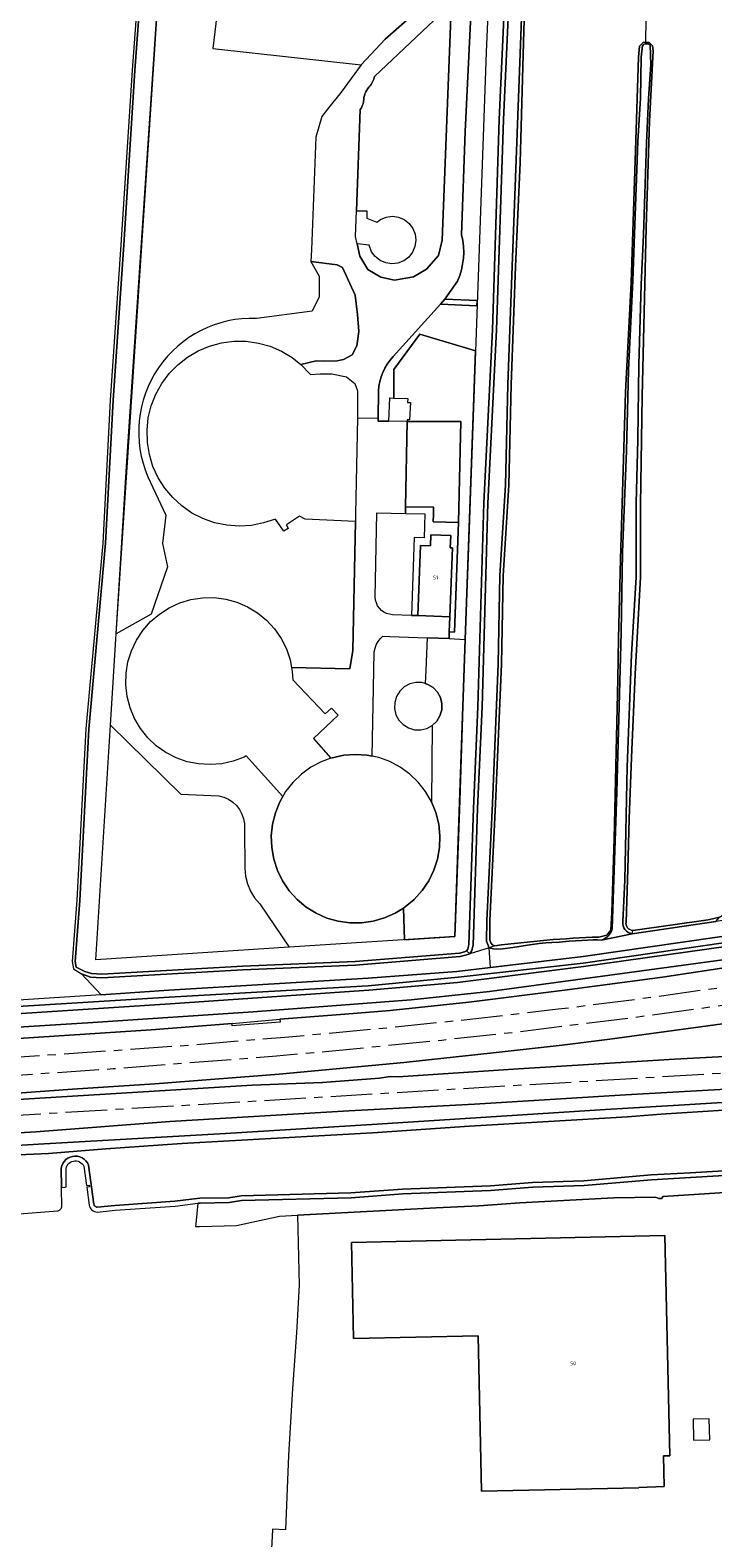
# Model space of a CAD drawing. Header units: metres. Extents: x 92650 to 117222, y 425801 to 461092.
# Tile 19 of 146: x 114379 to 114544, y 426761 to 427125. Entities that reach past the tile are written whole.
import ezdxf
from ezdxf.enums import TextEntityAlignment as Align

# ---------------------------------------------------------------- set-up
doc = ezdxf.new("R2010")
doc.units = ezdxf.units.M
doc.linetypes.add('AM-AS-SO', pattern=[16, 10, -2, 2, -2])
for name, color, linetype, lineweight in [('B-WE-AM-AS_SPOOR_TREIN-G', 253, 'AM-AS-SO', 15), ('B-WE-GK-BESCHOEIING-G', 253, 'GK-BESCHOEIING-SO', 15), ('B-WE-GR-BEPLANTING_CULTUUR_BOSPLANTSOEN-GV', 253, 'CONTINUOUS', 15), ('B-WE-GR-GRAS-GV', 253, 'CONTINUOUS', 15), ('B-WE-GR-STRUIK-GV', 253, 'CONTINUOUS', 15), ('B-WE-IE-TERREINAFSCHEIDING_KUNSTMATIG_HEKWERK-G', 253, 'IE-TERREINAFSCHEIDING_KUNSTMATIG-SO', 15), ('B-WE-KW-KUNSTWERK_GELUIDSWERING_SCHERM-G', 253, 'CONTINUOUS', 15), ('B-WE-OG-BEBOUWING-GV', 253, 'CONTINUOUS', 15), ('B-WE-OG-BEBOUWING-T18', 253, 'CONTINUOUS', 15), ('B-WE-OG-BEBOUWING_BEZINKTANK-GV', 253, 'CONTINUOUS', 15), ('B-WE-OG-BEBOUWING_OVERBOUWING-GV', 253, 'CONTINUOUS', 15), ('B-WE-OG-TERREIN_BEGROEID-GV', 253, 'CONTINUOUS', 15), ('B-WE-OG-TERREIN_ERF-GV', 253, 'CONTINUOUS', 15), ('B-WE-OG-TERREIN_OEVER-GV', 253, 'CONTINUOUS', 15), ('B-WE-OG-WATER-GV', 253, 'CONTINUOUS', 15), ('B-WE-OG-WATER_SLOOT-GV', 253, 'CONTINUOUS', 15), ('B-WE-OG-WEG-GV', 253, 'CONTINUOUS', 15), ('B-WE-VH-GESLOTENVERHARDING_ASFALT-GV', 253, 'CONTINUOUS', 15), ('B-WE-VH-HALFVERHARDING-GV', 253, 'CONTINUOUS', 15), ('B-WE-VH-HALFVERHARDING_GRIND-GV', 253, 'CONTINUOUS', 15), ('B-WE-VH-OPENVERHARDING-GV', 253, 'CONTINUOUS', 15), ('B-WE-VH-OPENVERHARDING_TEGEL-GV', 253, 'CONTINUOUS', 15)]:
    doc.layers.add(name, color=color, linetype=linetype, lineweight=lineweight)
doc.styles.add('NLCS-ISO-M200-T18', font='NLCS-ISO.ttf', dxfattribs={"height": 0.36})
doc.linetypes.add('GK-BESCHOEIING-SO', pattern='A,18,-3,[1,NLCS.SHX,S=0.6,R=0,X=0,Y=0],-3', length=24)
doc.linetypes.add('IE-TERREINAFSCHEIDING_KUNSTMATIG-SO', pattern='A,4,[82,NLCS.SHX,S=0.75,R=90,X=0,Y=0],4,-2', length=10)

msp = doc.modelspace()

# ---------------------------------------------------------------- linework, layer by layer
at = {"layer": 'B-WE-AM-AS_SPOOR_TREIN-G', "transparency": 33554687, "flags": 128}
for points in [[(111699.483, 427395.546), (111729.431, 427385.913), (112804.861, 427037.907), (112908.978, 427004.286), (112917.044, 427001.741), (112985.209, 426979.608), (113017.844, 426969.128), (113053.799, 426957.763), (113076.59, 426950.793), (113101.8, 426943.381), (113125.813, 426936.477), (113135.774, 426933.685), (113153.614, 426928.857), (113183.137, 426921.118), (113198.047, 426917.301), (113214.291, 426913.332), (113240.601, 426907.152), (113263.638, 426901.964), (113279.689, 426898.468), (113302.617, 426893.685), (113327.18, 426888.848), (113353.928, 426883.697), (113363.984, 426881.89), (113376.232, 426879.739), (113402.415, 426875.351), (113430.681, 426870.969), (113442.992, 426869.177), (113460.008, 426866.76), (113487.354, 426863.155), (113501.87, 426861.342), (113526.256, 426858.519), (113547.931, 426856.163), (113570.771, 426853.958), (113589.055, 426852.333), (113607.69, 426850.806), (113628.317, 426849.278), (113645.983, 426848.124), (113666.986, 426846.883), (113689.998, 426845.732), (113716.165, 426844.698), (113727.361, 426844.356), (113752.532, 426843.712), (113775.793, 426843.369), (113797.587, 426843.23), (113829.739, 426843.465), (113845.789, 426843.678), (113861.239, 426843.986), (113884.387, 426844.65), (113911.064, 426845.706), (113940.081, 426847.03), (113984.131, 426849.481), (113991.357, 426850), (114315.135, 426869.272), (114339.318, 426870.602), (114367.423, 426872.367), (114399.458, 426874.536), (114412.66, 426875.556), (114438.815, 426877.641), (114451.345, 426878.748), (114478.566, 426881.421), (114497.3, 426883.459), (114525.185, 426886.936), (114543.938, 426889.51), (114563.937, 426892.514), (114579.941, 426895.15), (114602.646, 426899.093), (114621.898, 426902.713), (114640.176, 426906.313), (114660.988, 426910.645), (114686.397, 426916.383), (114714.474, 426923.091), (114743.965, 426930.738), (114764.936, 426936.566), (114787.464, 426943.082), (114818.673, 426952.667), (114835.404, 426958.131), (114857.42, 426965.534), (114875.96, 426972.027), (114898.606, 426980.337), (114907.122, 426983.521), (114942.888, 426997.497), (114968.943, 427008.378), (114987.098, 427016.256), (115005.199, 427024.306), (115024.446, 427033.208), (115046.83, 427043.873), (115057.294, 427049.017), (115084.495, 427062.777), (115091.361, 427066.36), (115116.054, 427079.526), (115141.36, 427093.6), (115156.689, 427102.379), (115165.094, 427107.293), (115177.175, 427114.466), (115196.602, 427126.296), (115216.359, 427138.696), (115237.391, 427152.291), (115257.702, 427165.811), (115280.215, 427181.2), (115300.901, 427195.618), (115321.022, 427209.863), (115432.763, 427290.215), (115440.768, 427295.883), (115449.234, 427301.835), (115471.874, 427317.458), (115492.455, 427331.346), (115510.31, 427343.18), (115525.502, 427353.072), (115552.371, 427370.178), (115579.43, 427386.977), (115607.971, 427404.141), (115624.196, 427413.648), (115646.336, 427426.396), (115666.835, 427437.918), (115686.379, 427448.756), (115704.96, 427458.759), (115725.44, 427469.571), (115742.137, 427478.221), (115758.8, 427486.728), (115779.345, 427496.923), (115798.608, 427506.295), (115814.199, 427513.755), (115831.49, 427521.861), (115844.85, 427528.016), (115859.619, 427534.681), (115879.159, 427543.35), (115893.364, 427549.531), (115919.359, 427560.585), (115940.628, 427569.371), (115979, 427584.761), (116028.463, 427604.166), (116098.773, 427631.574)], [(111701.1, 427399.437), (112937.096, 426999.53), (113024.665, 426971.302), (113062.185, 426959.557), (113077.296, 426954.917), (113094.999, 426949.645), (113124.038, 426941.283), (113146.323, 426935.124), (113171.08, 426928.509), (113196.837, 426921.928), (113205.62, 426919.76), (113235.659, 426912.586), (113252.611, 426908.684), (113278.355, 426903.048), (113306.131, 426897.245), (113333.273, 426891.937), (113356.655, 426887.587), (113402.187, 426879.685), (113450.413, 426872.371), (113478.768, 426868.499), (113491.796, 426866.796), (113506.104, 426865.046), (113526.682, 426862.672), (113563.387, 426858.868), (113587.221, 426856.7), (113610.706, 426854.791), (113622.764, 426853.895), (113649.433, 426852.111), (113672.253, 426850.793), (113696.949, 426849.631), (113732.516, 426848.411), (113758.576, 426847.804), (113798.265, 426847.457), (113812.753, 426847.472), (113839.264, 426847.712), (113866.215, 426848.238), (113878.212, 426848.631), (113930.114, 426850.793), (113992.263, 426854.202), (114285.473, 426871.707), (114314.692, 426873.562), (114327.037, 426874.193), (114375.652, 426877.266), (114415.041, 426880.014), (114440.79, 426882.119), (114462.699, 426884.129), (114486.07, 426886.526), (114506.655, 426888.905), (114525.167, 426891.23), (114547.07, 426894.264), (114568.83, 426897.614), (114590.662, 426901.262), (114621.317, 426906.804), (114643.486, 426911.216), (114668.486, 426916.565), (114681.418, 426919.499), (114701.607, 426924.239), (114734.905, 426932.637), (114756.28, 426938.423), (114770.903, 426942.548), (114790.264, 426948.254), (114806.01, 426953.036), (114831.902, 426961.245), (114839.355, 426963.729), (114846.497, 426966.217), (114852.5, 426968.126), (114877.856, 426977.14), (114892.894, 426982.661), (114897.518, 426984.288), (114924.093, 426994.486), (114949.692, 427004.841), (114962.978, 427010.39), (114990.365, 427022.266), (115014.002, 427032.961), (115026.186, 427038.637), (115048.123, 427049.176), (115059.037, 427054.56), (115073.765, 427062.001), (115087.392, 427069.034), (115099.65, 427075.505), (115125.64, 427089.621), (115139.372, 427097.324), (115154.573, 427106.03), (115165.857, 427112.617), (115185.955, 427124.696), (115198.431, 427132.357), (115222.338, 427147.512), (115244.979, 427162.371), (115267.203, 427177.349), (115289.828, 427192.984), (115299.593, 427199.833), (115324.587, 427217.589), (115435.804, 427297.423), (115465.834, 427318.333), (115482.224, 427329.5), (115493.269, 427336.855), (115533.14, 427362.932), (115565.2, 427383.133), (115594.042, 427400.721), (115618.184, 427415.036), (115646.529, 427431.369), (115672.366, 427445.84), (115684.477, 427452.503), (115703.395, 427462.714), (115718.562, 427470.74), (115739.168, 427481.446), (115758.878, 427491.47), (115788.333, 427506.027), (115806.425, 427514.738), (115835.862, 427528.527), (115860.945, 427539.888), (115882.786, 427549.543), (115916.541, 427563.965), (115952.829, 427578.849), (115977.374, 427588.639), (116035.611, 427611.427)], [(116378.649, 426978.553), (116313.265, 426974.979), (116268.79, 426972.94), (116228.66, 426971.41), (116192.667, 426969.929), (116165.48, 426969.18), (116134, 426967.68), (116098.45, 426965.86), (115986.75, 426959.28), (115956.388, 426957.403), (115928.26, 426955.83), (115897.64, 426953.89), (115871.105, 426952.419), (115718.045, 426943.286), (115695.872, 426941.858), (115546.27, 426932.85), (115485.84, 426929.42), (115451.371, 426927.274), (115256.116, 426915.623), (115200.4, 426912.45), (115061.99, 426904.15), (114986.549, 426899.545), (114729.261, 426884.168), (114632.81, 426878.605), (114336.434, 426860.848), (114266.275, 426856.5), (114176.977, 426851.178), (114065.739, 426844.741), (114020.479, 426841.948), (113942.585, 426837.311), (113911.266, 426835.668), (113883.665, 426834.561), (113859.82, 426833.885), (113841.838, 426833.5), (113821.731, 426833.221), (113799.968, 426833.137), (113777.619, 426833.235), (113754.581, 426833.535), (113722.881, 426834.319), (113683.682, 426835.831), (113647.223, 426837.818), (113611.073, 426840.142), (113590.471, 426841.72), (113564.676, 426843.495), (113525.176, 426846.551), (113498.443, 426848.864), (113484.376, 426850.17), (113466.008, 426852.021), (113446.083, 426854.338), (113431.85, 426856.105), (113417.098, 426858.054), (113378.34, 426863.689), (113344.463, 426869.284), (113327.206, 426872.286), (113303.685, 426876.54)]]:
    msp.add_lwpolyline(points, dxfattribs=at)
at = {"layer": 'B-WE-GK-BESCHOEIING-G', "transparency": 33554687, "flags": 128}
for points in [[(114543.006, 426844.465), (114548.046, 426844.811), (114585.818, 426846.914)], [(114443.832, 426839.225), (114477.2, 426841.009), (114487.507, 426841.469), (114497.412, 426842.193), (114520.027, 426843.405), (114530.032, 426843.599), (114530.849, 426843.226), (114531.467, 426843.225), (114531.867, 426843.699), (114543.006, 426844.465)]]:
    msp.add_lwpolyline(points, dxfattribs=at)
at = {"layer": 'B-WE-GR-BEPLANTING_CULTUUR_BOSPLANTSOEN-GV', "transparency": 33554687, "flags": 128}
msp.add_lwpolyline([(114480.328, 426978.13), (114484.2, 426977.907), (114486.68, 427047.508), (114473.271, 427051.501), (114467.024, 427042.955), (114467.024, 427036.106), (114470.376, 427035.975), (114470.358, 427035.046), (114471.03, 427035.008), (114470.789, 427030.81), (114470.278, 427030.839), (114470.27, 427030.418), (114483.189, 427030.418), (114482.59, 427006.077), (114481.617, 426979.725), (114480.388, 426979.77)], close=True, dxfattribs=at)
msp.add_lwpolyline([(114480.328, 426978.13), (114475.069, 426978.324), (114474.993, 426976.477), (114474.745, 426970.465), (114474.614, 426967.291), (114475.246, 426967.104), (114476.522, 426966.32), (114477.553, 426965.233), (114478.267, 426963.916), (114478.615, 426962.459), (114478.575, 426960.962), (114478.149, 426959.526), (114477.365, 426958.249), (114476.278, 426957.219), (114476.093, 426938.85), (114477.157, 426936.222), (114477.846, 426933.472), (114478.145, 426930.653), (114478.049, 426927.82), (114477.559, 426925.028), (114476.686, 426922.331), (114475.445, 426919.781), (114473.862, 426917.43), (114471.968, 426915.321), (114469.798, 426913.497), (114469.371, 426913.23), (114469.574, 426905.603), (114481.76, 426906.405), (114484.2, 426977.907)], dxfattribs=at)
at = {"layer": 'B-WE-GR-GRAS-GV', "transparency": 33554687, "flags": 128}
for points in [[(114499, 427144.743), (114498.361, 427124.54), (114497.455, 427092.816), (114496.337, 427067.812), (114495.275, 427039.321), (114494.735, 427015.091), (114493.33, 426993.282), (114492.978, 426971.977), (114491.547, 426938.371), (114490.189, 426910.196), (114490.189, 426905.524), (114490.38, 426904.807), (114490.777, 426904.353), (114491.374, 426904.119)], [(114518.371, 426906.681), (114519.273, 426907.906), (114519.516, 426912.125), (114520.078, 426929.969), (114520.992, 426968.375), (114521.18, 426978.219), (114521.625, 426997.25), (114522.867, 427037.531), (114524.172, 427063.969), (114525.273, 427095.719), (114525.977, 427118.25), (114526.18, 427120.875), (114527.195, 427121.813), (114527.767, 427121.785), (114527.819, 427127.467)], [(114524.57, 426907.813), (114542.773, 426910.375), (114545.445, 426911), (114546.922, 426912.031), (114547.344, 426913.031), (114547.555, 426919.32), (114548.452, 426953.007), (114549.07, 426973.938), (114548.961, 426993.156), (114549.789, 427015.125), (114551.109, 427053.219), (114551.648, 427085.031), (114553.164, 427113.906), (114553.641, 427120.469), (114554.063, 427121.75), (114555.203, 427122.313), (114554.961, 427126.813), (114552.719, 427126.875), (114529.203, 427127.375), (114527.819, 427127.467)], [(114527.767, 427121.785), (114528.5, 427121.75), (114529.32, 427120.938), (114529.523, 427119.719), (114528.654, 427102.804), (114527.781, 427077.156), (114526.828, 427036.438), (114526.414, 427010.375), (114526.414, 426992.934), (114525.153, 426969.569), (114524.266, 426949.487), (114523.74, 426934.727), (114523.403, 426922.559), (114522.963, 426909.863)], [(114826.273, 426976.218), (114825.055, 426972.563), (114823.481, 426969.113), (114821.809, 426966.506), (114819.541, 426964.527), (114816.918, 426962.945), (114810.653, 426960.361), (114753.531, 426943.913), (114724.984, 426936.471), (114693.857, 426928.777), (114665.542, 426922.298), (114641.97, 426917.296), (114608.75, 426911.007), (114576.11, 426904.941), (114551.015, 426901.372), (114490.089, 426893.137), (114471.2, 426891.113), (114433.139, 426888.183), (114394.567, 426885.667), (114340.508, 426882.291)], [(114369.155, 426881.33), (114408.587, 426883.924), (114428.097, 426885.381), (114439.573, 426886.439), (114455.254, 426887.696), (114466.116, 426888.567), (114485.122, 426890.559), (114508.116, 426893.434), (114531.76, 426896.569), (114565.052, 426901.645), (114584.227, 426904.799), (114613.212, 426909.99), (114629.615, 426913.188), (114659.71, 426919.214), (114684.308, 426924.737), (114709.982, 426930.852), (114729.608, 426935.936), (114756.884, 426943.214), (114790.739, 426953.103), (114819.213, 426961.768), (114832.727, 426966.289)], [(114833.293, 426952.901), (114825.822, 426950.451), (114788.689, 426938.931), (114760.557, 426930.744), (114730.521, 426922.717), (114700.579, 426915.234), (114688.781, 426912.357), (114681.116, 426910.591), (114656.83, 426905.176), (114626.797, 426899.068), (114612.555, 426896.384), (114589.065, 426892.157), (114574.392, 426889.719), (114546.184, 426885.336), (114519.086, 426881.659), (114507.573, 426880.217), (114490.992, 426878.313), (114469.449, 426876.05), (114439.451, 426873.239), (114409.505, 426870.837), (114389.632, 426869.566), (114359.589, 426867.401)], [(114516.392, 426906.233), (114518.371, 426906.681)], [(113899.041, 426839.068), (114081.8, 426849.9), (114169.266, 426854.402), (114432.904, 426870.543), (114449.868, 426871.22), (114463.557, 426872.247), (114466.116, 426872.675), (114468.072, 426872.558), (114497.068, 426874.476), (114534.66, 426876.843), (114568.008, 426878.617), (114571.569, 426879.316), (114574.604, 426879.582), (114576.631, 426879.343), (114596.005, 426880.242), (114599.099, 426880.935), (114601.207, 426881.124), (114604.753, 426880.997), (114631.455, 426882.29), (114632.231, 426882.831)], [(114827.065, 426884.154), (114818.63, 426884.821), (114812.863, 426884.477), (114808.625, 426884.776), (114803.066, 426884.643), (114710.952, 426878.99), (114673.032, 426876.97), (114641.661, 426875.141), (114607.49, 426872.882), (114576.976, 426871.263), (114522.844, 426868.215), (114486.497, 426865.984), (114456.226, 426864.357), (114413.122, 426861.812), (114380.805, 426859.335), (114303.976, 426854.837), (114238.472, 426850.87), (114154.699, 426846.021), (114075.29, 426841.65)], [(114277.152, 426850.04), (114382.78, 426856.4), (114426.52, 426858.94), (114461.76, 426861.1), (114518.02, 426864.72), (114537.06, 426865.81), (114574.63, 426868.13)]]:
    msp.add_lwpolyline(points, dxfattribs=at)
at = {"layer": 'B-WE-GR-GRAS-GV', "transparency": 33554687}
for points in [[(114522.963, 426909.863, 0.4236156), (114524.57, 426907.813)], [(114491.374, 426904.119, -0.0246221), (114516.392, 426906.233)]]:
    msp.add_lwpolyline(points, format="xyb", dxfattribs=at)
at = {"layer": 'B-WE-GR-STRUIK-GV', "transparency": 33554687, "flags": 128}
for points in [[(114574.63, 426868.13), (114537.06, 426865.81), (114518.02, 426864.72), (114461.76, 426861.1), (114426.52, 426858.94), (114382.78, 426856.4), (114277.152, 426850.04)], [(114367.67, 426853.39), (114383.84, 426854.13), (114397.65, 426855.2), (114415.99, 426856.5), (114461.88, 426859.06), (114485.25, 426860.67), (114523.3, 426862.95), (114531.36, 426863.54), (114561.72, 426865.47)]]:
    msp.add_lwpolyline(points, dxfattribs=at)
at = {"layer": 'B-WE-IE-TERREINAFSCHEIDING_KUNSTMATIG_HEKWERK-G', "transparency": 33554687, "flags": 128}
msp.add_lwpolyline([(114494.015, 427336.628), (114497.832, 427334.283), (114493.532, 427217.316), (114489.242, 427119.433), (114484.987, 427000), (114483.899, 426969.446), (114482.896, 426939.147), (114481.76, 426906.405), (114441.793, 426903.774), (114395.278, 426900.712), (114398.797, 426957.266), (114401.456, 427000), (114402.679, 427019.65), (114413.338, 427178.874), (114445.228, 427179.54), (114454.504, 427334.933), (114485.017, 427334.774), (114487.406, 427336.531)], dxfattribs=at)
at = {"layer": 'B-WE-KW-KUNSTWERK_GELUIDSWERING_SCHERM-G', "transparency": 33554687, "flags": 128}
msp.add_lwpolyline([(114469.249, 426876.047), (114490.992, 426878.313), (114507.573, 426880.217), (114519.086, 426881.659), (114546.184, 426885.336), (114574.392, 426889.719), (114589.065, 426892.157), (114612.555, 426896.384)], dxfattribs=at)
at = {"layer": 'B-WE-OG-BEBOUWING-GV', "transparency": 33554687, "flags": 128}
for points in [[(114480.749, 427002.999), (114475.949, 427003.177), (114475.849, 427000.467), (114473.448, 427000.556), (114472.825, 426983.675), (114480.522, 426983.391), (114481.135, 427000.004), (114480.639, 427000.027)], [(114533.482, 426781.275), (114532.28, 426834.345), (114456.813, 426832.636), (114457.331, 426809.545), (114487.327, 426810.201), (114488.146, 426772.706), (114526.037, 426773.561), (114526.035, 426773.631), (114532.14, 426773.845), (114531.973, 426781.241)]]:
    msp.add_lwpolyline(points, close=True, dxfattribs=at)
at = {"layer": 'B-WE-OG-BEBOUWING_BEZINKTANK-GV', "transparency": 33554687, "flags": 128}
for points in [[(114468.779, 426957.949), (114469.294, 426957.406), (114470.571, 426956.623), (114472.007, 426956.196), (114473.504, 426956.156), (114474.961, 426956.505), (114476.278, 426957.219), (114477.365, 426958.249), (114478.149, 426959.526), (114478.575, 426960.962), (114478.615, 426962.459), (114478.267, 426963.916), (114477.553, 426965.233), (114476.522, 426966.32), (114475.246, 426967.104), (114474.614, 426967.291), (114473.81, 426967.53), (114472.312, 426967.57), (114470.855, 426967.222), (114469.538, 426966.508), (114469.113, 426966.105), (114468.451, 426965.477), (114467.667, 426964.201), (114467.241, 426962.765), (114467.201, 426961.267), (114467.55, 426959.81), (114468.263, 426958.494)], [(114469.371, 426913.23), (114469.798, 426913.497), (114471.968, 426915.321), (114473.862, 426917.43), (114475.445, 426919.781), (114476.686, 426922.331), (114477.559, 426925.028), (114478.049, 426927.82), (114478.145, 426930.653), (114477.846, 426933.472), (114477.157, 426936.222), (114476.093, 426938.85), (114474.673, 426941.303), (114472.925, 426943.536), (114470.884, 426945.503), (114468.589, 426947.167), (114466.085, 426948.495), (114463.42, 426949.462), (114461.839, 426949.797), (114460.646, 426950.049), (114457.818, 426950.244), (114454.99, 426950.044), (114451.853, 426949.319), (114449.555, 426948.479), (114447.053, 426947.146), (114444.761, 426945.477), (114442.724, 426943.506), (114440.981, 426941.271), (114440.321, 426940.124), (114439.566, 426938.814), (114438.506, 426936.185), (114437.823, 426933.433), (114437.53, 426930.614), (114437.631, 426927.78), (114438.126, 426924.989), (114439.005, 426922.294), (114440.25, 426919.747), (114441.838, 426917.398), (114443.737, 426915.293), (114445.91, 426913.473), (114448.316, 426911.973), (114450.907, 426910.823), (114453.633, 426910.044), (114456.44, 426909.652), (114459.275, 426909.655), (114462.082, 426910.052), (114464.806, 426910.836), (114467.395, 426911.992)]]:
    msp.add_lwpolyline(points, close=True, dxfattribs=at)
at = {"layer": 'B-WE-OG-BEBOUWING_OVERBOUWING-GV', "transparency": 33554687, "flags": 128}
msp.add_lwpolyline([(114543.128, 426785.12), (114543.017, 426790.196), (114539.098, 426790.11), (114539.209, 426785.034)], close=True, dxfattribs=at)
at = {"layer": 'B-WE-OG-TERREIN_BEGROEID-GV', "transparency": 33554687, "flags": 128}
for points in [[(114407.792, 427017.139), (114412.133, 427007.909), (114411.325, 427001.046), (114412.536, 426995.395), (114408.558, 426984.056), (114400.167, 426979.277), (114411.774, 427155.512), (114427.562, 427154.551), (114423.424, 427120.341), (114459.163, 427116.345), (114464.972, 427122.579), (114471.536, 427128.36), (114477.488, 427133.997), (114479.666, 427137.224), (114480.644, 427139.958), (114481.268, 427143.881), (114483.304, 427191.848), (114487.814, 427305.113), (114488.436, 427332.482), (114488.035, 427343.069)], [(114493.215, 427343.211), (114491.809, 427290.441), (114488.961, 427216.008), (114486.288, 427150.977), (114486.099, 427138.362), (114484.182, 427100.345), (114483.36, 427075.428)], [(114408.221, 427162.758), (114404.668, 427115.015), (114401.972, 427072.985), (114399.433, 427035.552), (114397.605, 427001.107), (114393.582, 426956.356), (114391.371, 426915.05), (114390.267, 426900.343), (114390.485, 426898.988), (114392.646, 426897.968), (114394.19, 426897.433), (114396.732, 426897.257), (114430.63, 426899.223), (114457.721, 426900.348), (114482.874, 426902.372), (114484.077, 426902.661), (114484.554, 426902.944), (114484.874, 426903.352), (114485.118, 426904.44), (114486.225, 426937.227), (114487.303, 426961.724), (114488.709, 427010.82), (114490.787, 427052.51), (114492.436, 427103.227), (114494.608, 427150.54)], [(114458.21, 427073.217), (114458.823, 427070.315), (114460.767, 427067.074), (114463.878, 427065.217), (114467.222, 427064.469), (114471.778, 427065.261), (114474.919, 427067.133), (114477.814, 427070.472), (114478.688, 427074.147), (114480.761, 427127.887), (114480.688, 427129.361), (114479.591, 427129.749), (114462.374, 427113.588)], [(114458.924, 427105.615), (114458.059, 427081.236), (114460.559, 427081.164), (114460.511, 427079.455), (114462.902, 427078.46), (114463.818, 427079.146), (114465.204, 427079.702), (114466.686, 427079.88), (114468.163, 427079.668), (114469.535, 427079.081), (114470.709, 427078.159), (114471.604, 427076.965), (114472.159, 427075.579), (114472.337, 427074.097), (114472.125, 427072.62), (114471.539, 427071.248), (114470.616, 427070.074), (114469.422, 427069.179), (114468.037, 427068.624), (114466.555, 427068.446), (114465.078, 427068.658), (114463.705, 427069.245), (114462.532, 427070.167), (114461.637, 427071.361), (114461.059, 427072.931), (114458.282, 427073.232), (114458.21, 427073.217)], [(114463.309, 427037.816), (114463.267, 427031.179), (114463.263, 427030.551), (114465.863, 427030.501), (114466.083, 427036.143), (114467.024, 427036.106), (114467.024, 427042.955), (114473.271, 427051.501), (114486.68, 427047.508), (114484.2, 426977.907), (114481.76, 426906.405), (114469.574, 426905.603), (114469.371, 426913.23), (114467.395, 426911.992), (114464.806, 426910.836), (114462.082, 426910.052), (114459.275, 426909.655), (114456.44, 426909.652), (114453.633, 426910.044), (114450.907, 426910.823), (114448.316, 426911.973), (114445.91, 426913.473), (114443.737, 426915.293), (114441.838, 426917.398), (114440.25, 426919.747), (114439.005, 426922.294), (114438.126, 426924.989), (114437.631, 426927.78), (114437.53, 426930.614), (114437.823, 426933.433), (114438.506, 426936.185), (114439.566, 426938.814), (114440.321, 426940.124), (114431.462, 426949.865), (114430.987, 426949.606), (114428.358, 426948.614), (114425.617, 426947.998), (114422.818, 426947.77), (114420.013, 426947.933), (114417.259, 426948.485), (114414.608, 426949.415), (114412.112, 426950.705), (114409.82, 426952.33), (114407.777, 426954.257), (114406.022, 426956.451), (114404.589, 426958.867), (114403.506, 426961.459), (114402.795, 426964.177), (114402.469, 426966.967), (114402.534, 426969.776), (114402.99, 426972.548), (114403.827, 426975.23), (114405.029, 426977.769), (114406.572, 426980.116), (114408.428, 426982.225), (114410.558, 426984.056), (114412.923, 426985.572), (114415.476, 426986.745), (114418.167, 426987.55), (114420.945, 426987.974), (114423.754, 426988.007), (114426.54, 426987.648), (114429.249, 426986.905), (114431.829, 426985.792), (114434.228, 426984.332), (114436.401, 426982.551), (114438.305, 426980.485), (114439.903, 426978.175), (114441.164, 426975.664), (114442.063, 426973.003), (114442.412, 426971.15), (114456.472, 426970.883), (114457.199, 426975.249), (114457.79, 427006.375), (114445.701, 427006.92), (114444.293, 427007.632), (114441.211, 427005.574), (114441.623, 427004.679), (114440.533, 427004.002), (114438.549, 427006.915), (114435.661, 427005.999), (114432.74, 427005.419), (114429.768, 427005.233), (114426.797, 427005.445), (114423.881, 427006.051), (114421.072, 427007.041), (114418.42, 427008.395), (114415.972, 427010.092), (114413.772, 427012.099), (114411.859, 427014.382), (114410.268, 427016.899), (114409.026, 427019.606), (114408.156, 427022.455), (114407.674, 427025.394), (114407.587, 427028.37), (114407.899, 427031.332), (114408.602, 427034.226), (114409.684, 427037.001), (114411.127, 427039.606), (114412.904, 427041.996), (114414.984, 427044.128), (114417.329, 427045.963), (114419.899, 427047.47), (114422.646, 427048.62), (114425.521, 427049.394), (114428.475, 427049.778), (114431.453, 427049.765), (114434.403, 427049.355), (114437.272, 427048.556), (114440.008, 427047.381), (114442.564, 427045.852), (114444.661, 427044.181), (114448.293, 427045.093), (114450.238, 427044.978), (114453.394, 427045.099), (114454.911, 427045.414), (114456.983, 427046.489), (114458.119, 427048.663), (114458.571, 427052.149), (114458.295, 427056.21), (114457.722, 427060.877), (114454.686, 427067.529), (114453.372, 427068.201), (114447.071, 427069.025), (114449.076, 427065.478), (114449.076, 427060.478), (114447.368, 427057.007), (114433.943, 427055.291)], [(114482.383, 427064.273), (114479.32, 427059.913), (114487.085, 427059.586), (114487.033, 427058.337), (114478.237, 427058.708)], [(114478.237, 427058.708), (114466.891, 427046.083)]]:
    msp.add_lwpolyline(points, dxfattribs=at)
at = {"layer": 'B-WE-OG-TERREIN_BEGROEID-GV', "transparency": 33554687}
for points in [[(114462.374, 427113.588, -0.140593), (114461.087, 427111.077)], [(114461.087, 427111.077, 0.1940283), (114459.763, 427107.5)], [(114459.763, 427107.5, -0.1078197), (114458.924, 427105.615)], [(114483.36, 427075.428, -0.1657479), (114482.383, 427064.273)], [(114433.943, 427055.291, 0.5500366), (114407.792, 427017.139)], [(114466.891, 427046.083, 0.1724547), (114463.309, 427037.816)]]:
    msp.add_lwpolyline(points, format="xyb", dxfattribs=at)
at = {"layer": 'B-WE-OG-TERREIN_BEGROEID-GV', "transparency": 33554687, "flags": 128}
for points in [[(114476.614, 427009.772), (114476.584, 427008.189), (114476.515, 427006.302), (114482.59, 427006.077), (114483.189, 427030.418), (114470.27, 427030.418), (114469.88, 427009.9)], [(114398.797, 426957.266), (114415.718, 426940.651), (114424.921, 426940.256), (114426.102, 426939.936), (114427.216, 426939.429), (114428.233, 426938.749), (114429.126, 426937.912), (114429.872, 426936.942), (114430.451, 426935.864), (114430.848, 426934.706), (114431.051, 426933.5), (114431.057, 426932.276), (114431.121, 426922.826), (114431.295, 426920.927), (114431.759, 426919.078), (114432.503, 426917.323), (114433.509, 426915.703), (114434.753, 426914.258), (114441.793, 426903.774), (114395.278, 426900.712)]]:
    msp.add_lwpolyline(points, close=True, dxfattribs=at)
at = {"layer": 'B-WE-OG-TERREIN_ERF-GV', "transparency": 33554687, "flags": 128}
msp.add_lwpolyline([(114548.046, 426844.811), (114531.867, 426843.699), (114531.467, 426843.225), (114530.849, 426843.226), (114530.032, 426843.599), (114520.027, 426843.405), (114497.412, 426842.193), (114487.507, 426841.469), (114477.2, 426841.009), (114443.832, 426839.225), (114444.249, 426822.352), (114443.614, 426810.866), (114442.649, 426797.505), (114441.671, 426781.302), (114440.964, 426763.445), (114437.822, 426763.601), (114437.811, 426763.39), (114436.074, 426729.578)], dxfattribs=at)
msp.add_lwpolyline([(114457.331, 426809.545), (114456.813, 426832.636), (114532.28, 426834.345), (114533.482, 426781.275), (114531.973, 426781.241), (114532.14, 426773.845), (114526.035, 426773.631), (114526.037, 426773.561), (114488.146, 426772.706), (114487.327, 426810.201)], close=True, dxfattribs=at)
at = {"layer": 'B-WE-OG-TERREIN_OEVER-GV', "transparency": 33554687, "flags": 128}
for points in [[(114407.531, 427162.813), (114403.977, 427115.063), (114401.281, 427073.031), (114398.742, 427035.594), (114396.914, 427001.156), (114392.891, 426956.406), (114390.68, 426915.094), (114389.57, 426900.313), (114389.852, 426898.563), (114391.797, 426897.375), (114394.016, 426896.594), (114396.727, 426896.406), (114430.672, 426898.375), (114457.773, 426899.5), (114483.008, 426901.531), (114484.313, 426901.844), (114485.328, 426902.188)], [(114484.554, 426902.944), (114484.077, 426902.661), (114482.874, 426902.372), (114457.721, 426900.348), (114430.63, 426899.223), (114396.732, 426897.257), (114394.19, 426897.433), (114392.646, 426897.968), (114390.485, 426898.988), (114390.267, 426900.343), (114391.371, 426915.05), (114393.582, 426956.356), (114397.605, 427001.107), (114399.433, 427035.552), (114401.972, 427072.985), (114404.668, 427115.015), (114408.221, 427162.758)], [(114494.608, 427150.54), (114492.436, 427103.227), (114490.787, 427052.51), (114488.709, 427010.82), (114487.303, 426961.724), (114486.225, 426937.227), (114485.118, 426904.44), (114484.874, 426903.352), (114484.554, 426902.944), (114485.328, 426902.188), (114485.805, 426902.969), (114485.828, 426903.063), (114486.109, 426904.313), (114487.219, 426937.188), (114488.297, 426961.688), (114489.703, 427010.781), (114491.781, 427052.469), (114493.43, 427103.188), (114495.602, 427150.5)], [(114491.374, 426904.119), (114490.777, 426904.353), (114490.38, 426904.807), (114490.189, 426905.524), (114490.189, 426910.196), (114491.547, 426938.371), (114492.978, 426971.977), (114493.33, 426993.282), (114494.735, 427015.091), (114495.275, 427039.321), (114496.337, 427067.812), (114497.455, 427092.816), (114498.361, 427124.54), (114499, 427144.743)], [(114497.897, 427129.76), (114495.563, 427067.844), (114494.5, 427039.344), (114493.961, 427015.125), (114492.555, 426993.313), (114492.203, 426972), (114490.773, 426938.406), (114489.414, 426910.219), (114489.352, 426905.219), (114489.984, 426903.656)], [(114527.767, 427121.785), (114527.195, 427121.813), (114526.18, 427120.875), (114525.977, 427118.25), (114525.273, 427095.719), (114524.172, 427063.969), (114522.867, 427037.531), (114521.625, 426997.25), (114521.18, 426978.219), (114520.992, 426968.375), (114520.078, 426929.969), (114519.516, 426912.125), (114519.273, 426907.906), (114518.371, 426906.681)], [(114519.622, 426908.271), (114520.726, 426941.139), (114521.772, 426979.612), (114522.089, 426998.963), (114523.037, 427023.357), (114523.525, 427042.842), (114524.624, 427064.429), (114525.837, 427097.898), (114526.458, 427108.351), (114526.591, 427118.205), (114526.946, 427121.023)], [(114528.781, 427121.08), (114528.92, 427116.48), (114528.391, 427108.18), (114527.924, 427097.586), (114527.184, 427075.411), (114526.634, 427063.47), (114526.013, 427044.058), (114525.776, 427026.108), (114525.376, 427010.754), (114525.376, 426992.944), (114524.265, 426974.274), (114523.235, 426947.275), (114522.655, 426919.952), (114522.188, 426909.969)], [(114522.963, 426909.863), (114523.403, 426922.559), (114523.74, 426934.727), (114524.266, 426949.487), (114525.153, 426969.569), (114526.414, 426992.934), (114526.414, 427010.375), (114526.828, 427036.438), (114527.781, 427077.156), (114528.654, 427102.804), (114529.523, 427119.719), (114529.32, 427120.938), (114528.5, 427121.75), (114527.767, 427121.785)], [(114819.528, 426995.123), (114819.793, 426988.658), (114819.031, 426980.898), (114817.965, 426976.189), (114817.774, 426975.345), (114814.694, 426970.156), (114810.433, 426967.394), (114767.001, 426954.075), (114739.382, 426946.367), (114691.905, 426934.452), (114673.028, 426932.494), (114642.945, 426926.583), (114628.949, 426920.884), (114598.838, 426915.032), (114552.675, 426907.347), (114512.62, 426901.566), (114490.285, 426898.889), (114482.207, 426897.921), (114460.835, 426896.307), (114412.849, 426893.418), (114396.534, 426892.351), (114387.689, 426891.772), (114309.896, 426886.682)], [(114364.64, 426888.764), (114412.885, 426891.792), (114460.822, 426894.488), (114482.515, 426896.547), (114512.638, 426899.931), (114552.514, 426905.692), (114598.703, 426913.449), (114630.032, 426919.678), (114643.948, 426925.554), (114673.38, 426931.138), (114692.249, 426933.125), (114739.289, 426944.842), (114767.195, 426952.531), (114798.787, 426962.208), (114811.401, 426966.456), (114815.739, 426969.584), (114818.537, 426973.8), (114820.387, 426980.741), (114820.971, 426988.253), (114820.694, 426995.16)], [(114524.468, 426907.037), (114544.613, 426909.945), (114545.445, 426911), (114542.773, 426910.375), (114524.57, 426907.813)], [(114491.374, 426904.119), (114489.984, 426903.656), (114491.054, 426903.37), (114491.725, 426903.315), (114493.222, 426903.417), (114495.736, 426903.705), (114499.22, 426904.319), (114502.08, 426904.659), (114503.618, 426904.843), (114505.059, 426904.955), (114506.89, 426905.043), (114509.297, 426905.244), (114512.35, 426905.394), (114515.079, 426905.565), (114516.124, 426905.585), (114517.074, 426905.523)], [(114518.371, 426906.681), (114516.392, 426906.233)], [(114518.941, 426906.81), (114518.371, 426906.681)], [(114524.468, 426907.037), (114524.57, 426907.813)], [(114550.557, 426850.183), (114538.446, 426849.417), (114529.036, 426848.93), (114512.824, 426847.525), (114500.425, 426847.097), (114490.287, 426846.298), (114469.15, 426845.519), (114456.663, 426844.59), (114430.226, 426843.895), (114427.257, 426843.423), (114420.293, 426843.308), (114414.289, 426842.581), (114399.822, 426841.549), (114395.571, 426841.147), (114395.433, 426841.175), (114395.302, 426841.223), (114395.179, 426841.291), (114395.068, 426841.377), (114394.972, 426841.479), (114394.892, 426841.595), (114394.831, 426841.721), (114394.79, 426841.855), (114393.5, 426851.308), (114393.233, 426851.84), (114392.878, 426852.317), (114392.446, 426852.726), (114391.949, 426853.054), (114391.404, 426853.292), (114390.825, 426853.431), (114390.231, 426853.468), (114389.64, 426853.401), (114389.069, 426853.234), (114388.536, 426852.97), (114388.056, 426852.618), (114387.645, 426852.188), (114387.314, 426851.693), (114387.073, 426851.149), (114386.931, 426850.571), (114386.994, 426845.936), (114387.905, 426846.01), (114388.142, 426846.033), (114388.082, 426850.479), (114388.186, 426850.846), (114388.35, 426851.19), (114388.569, 426851.502), (114388.837, 426851.773), (114389.147, 426851.995), (114389.489, 426852.163), (114389.854, 426852.271), (114390.233, 426852.317), (114390.613, 426852.299), (114390.986, 426852.218), (114391.339, 426852.075), (114391.664, 426851.876), (114391.951, 426851.625), (114392.192, 426851.33), (114392.381, 426850.999), (114393.011, 426846.388), (114393.673, 426846.438), (114393.708, 426846.048), (114393.063, 426846.002), (114393.656, 426841.66), (114393.749, 426841.331), (114393.896, 426841.021), (114394.091, 426840.74), (114394.33, 426840.495), (114394.607, 426840.293), (114394.913, 426840.139), (114395.24, 426840.039), (114395.579, 426839.993), (114399.917, 426840.403), (114414.399, 426841.436), (114419.789, 426842.089), (114420.372, 426842.159), (114427.357, 426842.274), (114430.332, 426842.747), (114456.721, 426843.441), (114469.214, 426844.37), (114490.329, 426845.148), (114500.49, 426845.948), (114512.893, 426846.377), (114529.115, 426847.782), (114538.512, 426848.269), (114550.614, 426849.034)]]:
    msp.add_lwpolyline(points, dxfattribs=at)
at = {"layer": 'B-WE-OG-TERREIN_OEVER-GV', "transparency": 33554687}
for points in [[(114526.946, 427121.023, -0.4147031), (114528.781, 427121.08)], [(114518.941, 426906.81, 0.1101867), (114519.622, 426908.271)], [(114522.188, 426909.969, 0.4213659), (114524.468, 426907.037)], [(114524.57, 426907.813, -0.4236156), (114522.963, 426909.863)], [(114516.392, 426906.233, 0.0246221), (114491.374, 426904.119)], [(114517.074, 426905.523, 0.1571923), (114518.941, 426906.81)]]:
    msp.add_lwpolyline(points, format="xyb", dxfattribs=at)
at = {"layer": 'B-WE-OG-WATER-GV', "transparency": 33554687, "flags": 128}
for points in [[(114495.602, 427150.5), (114493.43, 427103.188), (114491.781, 427052.469), (114489.703, 427010.781), (114488.297, 426961.688), (114487.219, 426937.188), (114486.109, 426904.313), (114485.828, 426903.063), (114485.805, 426902.969), (114485.328, 426902.188)], [(114489.984, 426903.656), (114489.352, 426905.219), (114489.414, 426910.219), (114490.773, 426938.406), (114492.203, 426972), (114492.555, 426993.313), (114493.961, 427015.125), (114494.5, 427039.344), (114495.563, 427067.844), (114497.897, 427129.76)], [(114490.285, 426898.889), (114512.62, 426901.566), (114552.675, 426907.347), (114598.838, 426915.032), (114628.949, 426920.884), (114642.945, 426926.583), (114673.028, 426932.494), (114691.905, 426934.452), (114739.382, 426946.367), (114767.001, 426954.075), (114810.433, 426967.394), (114814.694, 426970.156), (114817.774, 426975.345), (114817.965, 426976.189), (114813.163, 426976.572), (114813.086, 426976.094), (114812.563, 426975.188), (114811.336, 426973.813), (114808.078, 426971.594), (114802.008, 426969.219), (114783.156, 426963.156), (114768.664, 426958.25)], [(114610.778, 426920.862), (114589.03, 426916.972), (114580.506, 426915.479), (114552.874, 426911.169), (114544.613, 426909.945), (114524.468, 426907.037), (114517.074, 426905.523), (114516.124, 426905.585), (114515.079, 426905.565), (114512.35, 426905.394), (114509.297, 426905.244), (114506.89, 426905.043), (114505.059, 426904.955), (114503.618, 426904.843), (114502.08, 426904.659), (114499.22, 426904.319), (114495.736, 426903.705), (114493.222, 426903.417), (114491.725, 426903.315), (114491.054, 426903.37), (114489.984, 426903.656)], [(114550.614, 426849.034), (114538.512, 426848.269), (114529.115, 426847.782), (114512.893, 426846.377), (114500.49, 426845.948), (114490.329, 426845.148), (114469.214, 426844.37), (114456.721, 426843.441), (114430.332, 426842.747), (114427.357, 426842.274), (114420.372, 426842.159), (114419.789, 426842.089), (114419.307, 426837.16), (114419.269, 426836.483), (114420.228, 426836.524), (114429.159, 426836.736), (114439.503, 426838.982), (114443.832, 426839.225), (114477.2, 426841.009), (114487.507, 426841.469), (114497.412, 426842.193), (114520.027, 426843.405), (114530.032, 426843.599), (114530.849, 426843.226), (114531.467, 426843.225), (114531.867, 426843.699), (114548.046, 426844.811)]]:
    msp.add_lwpolyline(points, dxfattribs=at)
msp.add_lwpolyline([(114490.285, 426898.889), (114489.984, 426903.656), (114485.328, 426902.188), (114484.313, 426901.844), (114483.008, 426901.531), (114457.773, 426899.5), (114430.672, 426898.375), (114396.727, 426896.406), (114394.016, 426896.594), (114391.797, 426897.375), (114396.534, 426892.351), (114412.849, 426893.418), (114460.835, 426896.307), (114482.207, 426897.921)], close=True, dxfattribs=at)
at = {"layer": 'B-WE-OG-WATER_SLOOT-GV', "transparency": 33554687, "flags": 128}
for points in [[(114526.946, 427121.023), (114526.591, 427118.205), (114526.458, 427108.351), (114525.837, 427097.898), (114524.624, 427064.429), (114523.525, 427042.842), (114523.037, 427023.357), (114522.089, 426998.963), (114521.772, 426979.612), (114520.726, 426941.139), (114519.622, 426908.271)], [(114522.188, 426909.969), (114522.655, 426919.952), (114523.235, 426947.275), (114524.265, 426974.274), (114525.376, 426992.944), (114525.376, 427010.754), (114525.776, 427026.108), (114526.013, 427044.058), (114526.634, 427063.47), (114527.184, 427075.411), (114527.924, 427097.586), (114528.391, 427108.18), (114528.92, 427116.48), (114528.781, 427121.08)], [(114517.074, 426905.523), (114524.468, 426907.037)]]:
    msp.add_lwpolyline(points, dxfattribs=at)
at = {"layer": 'B-WE-OG-WATER_SLOOT-GV', "transparency": 33554687}
for points in [[(114528.781, 427121.08, 0.4147031), (114526.946, 427121.023)], [(114519.622, 426908.271, -0.1101867), (114518.941, 426906.81)], [(114524.468, 426907.037, -0.4213659), (114522.188, 426909.969)], [(114518.941, 426906.81, -0.1571923), (114517.074, 426905.523)]]:
    msp.add_lwpolyline(points, format="xyb", dxfattribs=at)
at = {"layer": 'B-WE-OG-WEG-GV', "transparency": 33554687, "flags": 128}
for points in [[(114820.694, 426995.16), (114820.971, 426988.253), (114820.387, 426980.741), (114818.537, 426973.8), (114815.739, 426969.584), (114811.401, 426966.456), (114798.787, 426962.208), (114767.195, 426952.531), (114739.289, 426944.842), (114692.249, 426933.125), (114673.38, 426931.138), (114643.948, 426925.554), (114630.032, 426919.678), (114598.703, 426913.449), (114552.514, 426905.692), (114512.638, 426899.931), (114482.515, 426896.547), (114460.822, 426894.488), (114412.885, 426891.792), (114364.64, 426888.764)], [(114364.91, 426886.986), (114413.128, 426890.122), (114461.019, 426893.402), (114482.341, 426895.29), (114512.727, 426899.162), (114552.665, 426904.779), (114599.009, 426912.339), (114631.352, 426918.633), (114665.726, 426926.057), (114693.481, 426931.847), (114739.685, 426943.624), (114767.502, 426951.38), (114799.178, 426960.708), (114811.771, 426964.934), (114817.408, 426967.987), (114819.968, 426970.537), (114821.436, 426972.828), (114822.488, 426976.255), (114823.087, 426979.825), (114822.705, 426995.223)], [(114759.549, 426875.111), (114752.287, 426874.488), (114735.911, 426873.614), (114715.415, 426872.642), (114689.99, 426871.74), (114671.72, 426870.91), (114663.543, 426870.671), (114628.57, 426868.861), (114592.211, 426867.114), (114561.72, 426865.47), (114531.36, 426863.54), (114523.3, 426862.95), (114485.25, 426860.67), (114461.88, 426859.06), (114415.99, 426856.5), (114397.65, 426855.2), (114383.84, 426854.13), (114367.67, 426853.39)], [(114375.754, 426839.475), (114386.124, 426840.298), (114386.311, 426840.358), (114386.487, 426840.445), (114386.647, 426840.56), (114386.787, 426840.697), (114386.904, 426840.855), (114386.995, 426841.029), (114387.058, 426841.215), (114386.996, 426845.725), (114386.892, 426845.928), (114386.994, 426845.936), (114386.931, 426850.571), (114387.073, 426851.149), (114387.314, 426851.693), (114387.645, 426852.188), (114388.056, 426852.618), (114388.536, 426852.97), (114389.069, 426853.234), (114389.64, 426853.401), (114390.231, 426853.468), (114390.825, 426853.431), (114391.404, 426853.292), (114391.949, 426853.054), (114392.446, 426852.726), (114392.878, 426852.317), (114393.233, 426851.84), (114393.5, 426851.308), (114394.79, 426841.855), (114394.831, 426841.721), (114394.892, 426841.595), (114394.972, 426841.479), (114395.068, 426841.377), (114395.179, 426841.291), (114395.302, 426841.223), (114395.433, 426841.175), (114395.571, 426841.147), (114399.822, 426841.549), (114414.289, 426842.581), (114420.293, 426843.308), (114427.257, 426843.423), (114430.226, 426843.895), (114456.663, 426844.59), (114469.15, 426845.519), (114490.287, 426846.298), (114500.425, 426847.097), (114512.824, 426847.525), (114529.036, 426848.93), (114538.446, 426849.417), (114550.557, 426850.183)]]:
    msp.add_lwpolyline(points, dxfattribs=at)
at = {"layer": 'B-WE-VH-GESLOTENVERHARDING_ASFALT-GV', "transparency": 33554687, "flags": 128}
for points in [[(114483.36, 427075.428), (114484.182, 427100.345), (114486.099, 427138.362), (114486.288, 427150.977), (114488.961, 427216.008), (114491.809, 427290.441), (114493.215, 427343.211)], [(114471.536, 427128.36), (114464.972, 427122.579), (114459.163, 427116.345), (114454.328, 427109.805), (114451.08, 427105.697), (114449.707, 427103.961), (114448.214, 427098.957), (114447.176, 427071.767), (114447.071, 427069.025), (114453.372, 427068.201), (114454.686, 427067.529), (114457.722, 427060.877), (114458.295, 427056.21), (114458.571, 427052.149), (114458.119, 427048.663), (114456.983, 427046.489), (114454.911, 427045.414), (114453.394, 427045.099), (114450.238, 427044.978), (114448.293, 427045.093), (114444.661, 427044.181), (114446.994, 427041.791), (114449.324, 427041.937), (114452.106, 427041.958), (114455.62, 427041.233), (114457.641, 427039.592), (114458.309, 427037.848), (114458.27, 427031.663), (114458.263, 427031.274)], [(114462.374, 427113.588), (114479.591, 427129.749), (114480.688, 427129.361), (114480.761, 427127.887), (114478.688, 427074.147), (114477.814, 427070.472), (114474.919, 427067.133), (114471.778, 427065.261), (114467.222, 427064.469), (114463.878, 427065.217), (114460.767, 427067.074), (114458.823, 427070.315), (114458.21, 427073.217)], [(114458.21, 427073.217), (114457.837, 427074.984), (114458.059, 427081.236), (114458.924, 427105.615)], [(114478.237, 427058.708), (114479.32, 427059.913), (114482.383, 427064.273)], [(114466.891, 427046.083), (114478.237, 427058.708)], [(114463.267, 427031.179), (114463.309, 427037.816)]]:
    msp.add_lwpolyline(points, dxfattribs=at)
at = {"layer": 'B-WE-VH-GESLOTENVERHARDING_ASFALT-GV', "transparency": 33554687}
for points in [[(114461.087, 427111.077, 0.140593), (114462.374, 427113.588)], [(114459.763, 427107.5, -0.1940283), (114461.087, 427111.077)], [(114458.924, 427105.615, 0.1078197), (114459.763, 427107.5)], [(114482.383, 427064.273, 0.1657479), (114483.36, 427075.428)], [(114463.309, 427037.816, -0.1724547), (114466.891, 427046.083)]]:
    msp.add_lwpolyline(points, format="xyb", dxfattribs=at)
at = {"layer": 'B-WE-VH-GESLOTENVERHARDING_ASFALT-GV', "transparency": 33554687, "flags": 128}
msp.add_lwpolyline([(114461.839, 426949.797), (114461.996, 426958.078), (114462.151, 426966.213), (114462.317, 426974.972), (114462.505, 426975.824), (114462.812, 426976.641), (114463.233, 426977.406), (114463.757, 426978.103), (114464.375, 426978.719), (114466.065, 426978.656), (114475.069, 426978.324), (114480.328, 426978.13), (114480.388, 426979.77), (114480.522, 426983.391), (114472.825, 426983.675), (114471.275, 426983.732), (114466.721, 426983.9), (114465.998, 426983.988), (114465.299, 426984.197), (114464.646, 426984.521), (114464.057, 426984.95), (114463.548, 426985.472), (114463.134, 426986.072), (114462.828, 426986.733), (114462.637, 426987.436), (114462.567, 426988.162), (114462.952, 427008.448), (114469.85, 427008.317), (114469.88, 427009.9), (114470.27, 427030.418), (114465.863, 427030.501), (114463.263, 427030.551), (114463.267, 427031.179), (114458.263, 427031.274), (114457.825, 427008.229), (114457.79, 427006.375), (114457.199, 426975.249), (114456.472, 426970.883), (114442.412, 426971.15), (114442.583, 426970.242), (114442.679, 426968.185), (114450.481, 426959.998), (114452.06, 426961.344), (114453.614, 426959.702), (114447.668, 426954.034), (114451.853, 426949.319), (114454.99, 426950.044), (114457.818, 426950.244), (114460.646, 426950.049)], close=True, dxfattribs=at)
at = {"layer": 'B-WE-VH-HALFVERHARDING-GV', "transparency": 33554687, "flags": 128}
for points in [[(114832.727, 426966.289), (114819.213, 426961.768), (114790.739, 426953.103), (114756.884, 426943.214), (114729.608, 426935.936), (114709.982, 426930.852), (114684.308, 426924.737), (114659.71, 426919.214), (114629.615, 426913.188), (114613.212, 426909.99), (114584.227, 426904.799), (114565.052, 426901.645), (114531.76, 426896.569), (114508.116, 426893.434), (114485.122, 426890.559), (114466.116, 426888.567), (114455.254, 426887.696), (114439.573, 426886.439), (114439.622, 426885.766), (114428.135, 426884.858), (114428.097, 426885.381), (114408.587, 426883.924), (114369.155, 426881.33)], [(114359.589, 426867.401), (114389.632, 426869.566), (114409.505, 426870.837), (114439.451, 426873.239), (114469.449, 426876.05), (114490.992, 426878.313), (114507.573, 426880.217), (114519.086, 426881.659), (114546.184, 426885.336), (114574.392, 426889.719), (114589.065, 426892.157), (114612.555, 426896.384), (114626.797, 426899.068), (114656.83, 426905.176), (114681.116, 426910.591), (114688.781, 426912.357), (114700.579, 426915.234), (114730.521, 426922.717), (114760.557, 426930.744), (114788.689, 426938.931), (114825.822, 426950.451), (114833.293, 426952.901)], [(114075.29, 426841.65), (114154.699, 426846.021), (114238.472, 426850.87), (114303.976, 426854.837), (114380.805, 426859.335), (114413.122, 426861.812), (114456.226, 426864.357), (114486.497, 426865.984), (114522.844, 426868.215), (114576.976, 426871.263), (114607.49, 426872.882), (114641.661, 426875.141), (114673.032, 426876.97), (114710.952, 426878.99), (114803.066, 426884.643), (114808.625, 426884.776), (114812.863, 426884.477), (114818.63, 426884.821), (114827.065, 426884.154), (114832.279, 426884.509), (114835.497, 426884.936), (114836.793, 426885.013)], [(114568.008, 426878.617), (114534.66, 426876.843), (114497.068, 426874.476), (114468.072, 426872.558), (114466.116, 426872.675), (114463.557, 426872.247), (114449.868, 426871.22), (114432.904, 426870.543), (114169.266, 426854.402)]]:
    msp.add_lwpolyline(points, dxfattribs=at)
at = {"layer": 'B-WE-VH-HALFVERHARDING_GRIND-GV', "transparency": 33554687, "flags": 128}
for points in [[(114822.705, 426995.223), (114823.087, 426979.825), (114822.488, 426976.255), (114821.436, 426972.828), (114819.968, 426970.537), (114817.408, 426967.987), (114811.771, 426964.934), (114799.178, 426960.708), (114767.502, 426951.38), (114739.685, 426943.624), (114693.481, 426931.847), (114665.726, 426926.057), (114631.352, 426918.633), (114599.009, 426912.339), (114552.665, 426904.779), (114512.727, 426899.162), (114482.341, 426895.29), (114461.019, 426893.402), (114413.128, 426890.122), (114364.91, 426886.986)], [(114340.508, 426882.291), (114394.567, 426885.667), (114433.139, 426888.183), (114471.2, 426891.113), (114490.089, 426893.137), (114551.015, 426901.372), (114576.11, 426904.941), (114608.75, 426911.007), (114641.97, 426917.296), (114665.542, 426922.298), (114693.857, 426928.777), (114724.984, 426936.471), (114753.531, 426943.913), (114810.653, 426960.361), (114816.918, 426962.945), (114819.541, 426964.527), (114821.809, 426966.506), (114823.481, 426969.113), (114825.055, 426972.563), (114826.273, 426976.218)]]:
    msp.add_lwpolyline(points, dxfattribs=at)
at = {"layer": 'B-WE-VH-OPENVERHARDING-GV', "transparency": 33554687, "flags": 128}
msp.add_lwpolyline([(114476.614, 427009.772), (114469.88, 427009.9), (114469.85, 427008.317), (114474.531, 427008.228), (114474.317, 427002.435), (114471.968, 427002.522), (114471.275, 426983.732), (114472.825, 426983.675), (114473.448, 427000.556), (114475.849, 427000.467), (114475.949, 427003.177), (114480.749, 427002.999), (114480.639, 427000.027), (114481.135, 427000.004), (114480.522, 426983.391), (114480.388, 426979.77), (114481.617, 426979.725), (114482.59, 427006.077), (114476.515, 427006.302), (114476.584, 427008.189)], close=True, dxfattribs=at)
at = {"layer": 'B-WE-VH-OPENVERHARDING_TEGEL-GV', "transparency": 33554687, "flags": 128}
msp.add_lwpolyline([(114479.32, 427059.913), (114478.237, 427058.708), (114487.033, 427058.337), (114487.085, 427059.586)], close=True, dxfattribs=at)

# ---------------------------------------------------------------- texts
at = {"layer": 'B-WE-OG-BEBOUWING-T18', "transparency": 33554687, "style": 'NLCS-ISO-M200-T18'}
for s, rotation, p in [('51', 358, (114477.101, 426992.855)), ('50', 1, (114510.213, 426803.526))]:
    msp.add_text(s, height=0.9, rotation=rotation, dxfattribs=at).set_placement(p, align=Align.MIDDLE)

doc.saveas('drawing.dxf')
